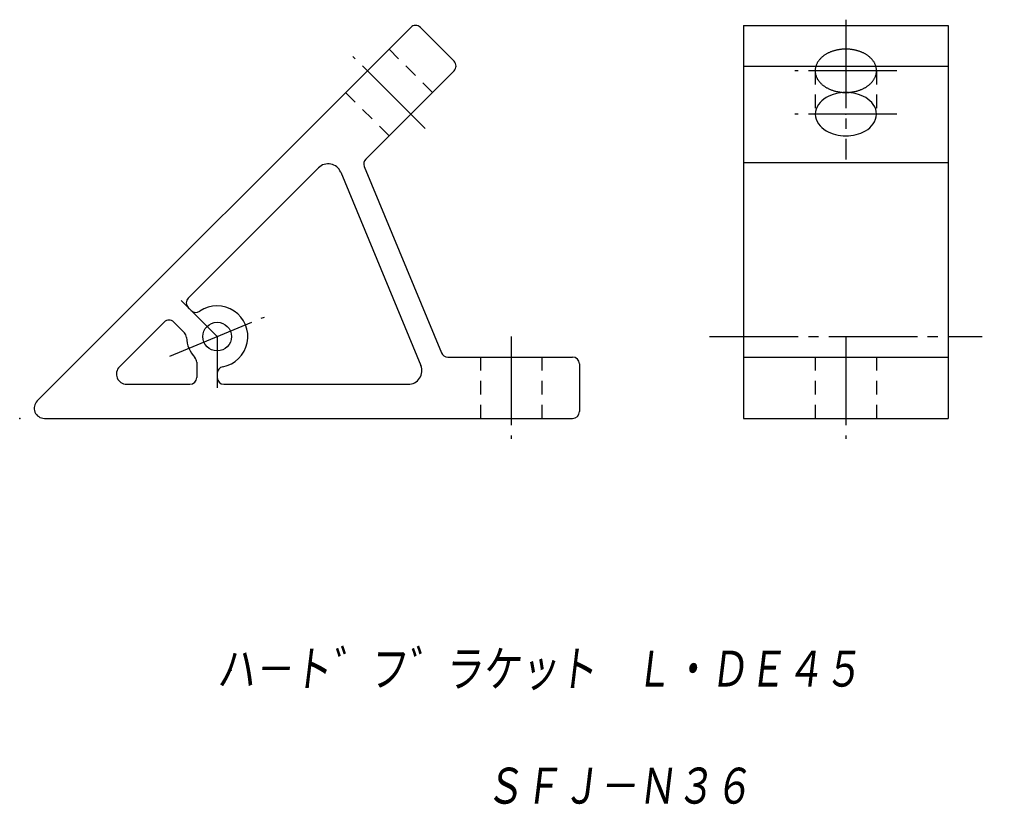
# Model space of a CAD drawing. Extents: x -2 to 143, y -59 to 57.
import ezdxf

# ---------------------------------------------------------------- set-up
doc = ezdxf.new("R2010")
doc.units = 0
doc.linetypes.add('CENTER', pattern=[17.5, 13, -1.5, 1.5, -1.5])
doc.linetypes.add('DASHED', pattern=[3.5, 2, -1.5])
doc.layers.get('0').update_dxf_attribs({"linetype": 'CONTINUOUS'})
doc.styles.get("Standard").update_dxf_attribs({"font": 'txt', "bigfont": 'BIGFONT'})

msp = doc.modelspace()

# ---------------------------------------------------------------- linework, layer by layer
at = {"color": 7, "linetype": 'CENTER'}
for p, q in [((119.7, 57), (119.7, 36.46)), ((57.98, 41.01), (47.38, 51.62)), ((127.2, 49.5), (112.2, 49.5)), ((127.2, 43.13), (112.2, 43.13)), ((22.17, 15.8), (27.47, 10.5)), ((20.54, 7.63), (34.4, 13.37)), ((27.47, 10.5), (27.47, 3)), ((70.62, 10.5), (70.62, -4.5)), ((99.7, 10.5), (139.7, 10.5)), ((119.7, 10.5), (119.7, -4.5))]:
    msp.add_line(p, q, dxfattribs=at)
at = {"color": 7, "linetype": 'CONTINUOUS'}
for p, q in [((55.86, 55.86), (1.06, 1.06)), ((57.28, 55.86), (62.23, 50.91)), ((104.7, 56.15), (104.7, -1.5)), ((104.7, 56.15), (134.7, 56.15)), ((134.7, 56.15), (134.7, -1.5)), ((62.23, 49.5), (49.26, 36.53)), ((104.7, 50.2), (134.7, 50.2)), ((42.34, 35.27), (23.23, 16.16)), ((49.05, 35.45), (60.37, 8.12)), ((104.7, 36.06), (134.7, 36.06)), ((45.6, 34.62), (57.34, 6.27)), ((23.23, 14.74), (23.65, 14.32)), ((19.69, 12.62), (13.13, 6.06)), ((21.11, 12.62), (22.68, 11.05)), ((61.29, 7.5), (79.62, 7.5)), ((104.7, 7.5), (134.7, 7.5)), ((24.47, 6.73), (24.47, 4.5)), ((80.62, 6.5), (80.62, -0.5)), ((27.47, 5.09), (27.47, 4.5)), ((14.19, 3.5), (23.47, 3.5)), ((28.47, 3.5), (55.5, 3.5)), ((2.12, -1.5), (79.62, -1.5)), ((104.7, -1.5), (134.7, -1.5))]:
    msp.add_line(p, q, dxfattribs=at)
at = {"color": 7, "linetype": 'DASHED'}
for p, q in [((59.04, 46.32), (52.68, 52.68)), ((115.2, 49.5), (115.2, 43.13)), ((124.2, 49.5), (124.2, 43.13)), ((52.68, 39.95), (46.32, 46.32)), ((66.12, 7.5), (66.12, -1.5)), ((75.12, 7.5), (75.12, -1.5)), ((115.2, 7.5), (115.2, -1.5)), ((124.2, 7.5), (124.2, -1.5))]:
    msp.add_line(p, q, dxfattribs=at)
msp.add_lwpolyline([(119.7, 46.32, 0.06125), (121.2, 46.5, 0.073156), (122.6, 47.07, 0.104241), (123.72, 48.08, 0.155862), (124.2, 49.5, 0.155811), (123.73, 50.92, 0.104177), (122.61, 51.93, 0.073152), (121.2, 52.5, 0.061362), (119.7, 52.68, 0.06125), (118.19, 52.5, 0.073156), (116.79, 51.93, 0.104241), (115.67, 50.92, 0.155862), (115.2, 49.5, 0.155811), (115.67, 48.08, 0.104177), (116.79, 47.07, 0.073152), (118.19, 46.5, 0.061362)], format="xyb", close=True, dxfattribs=at)
at = {"color": 7, "linetype": 'CONTINUOUS'}
msp.add_lwpolyline([(119.7, 39.95, 0.06125), (121.2, 40.13, 0.073156), (122.6, 40.7, 0.104241), (123.72, 41.71, 0.155862), (124.2, 43.13, 0.155811), (123.73, 44.55, 0.104177), (122.61, 45.56, 0.073152), (121.2, 46.13, 0.061362), (119.7, 46.32, 0.06125), (118.19, 46.13, 0.073156), (116.79, 45.56, 0.104241), (115.67, 44.55, 0.155862), (115.2, 43.13, 0.155811), (115.67, 41.72, 0.104177), (116.79, 40.71, 0.073152), (118.19, 40.14, 0.061362)], format="xyb", close=True, dxfattribs=at)
msp.add_circle((27.47, 10.5), 2.1, dxfattribs=at)
for centre, radius, start, end in [((56.57, 55.15), 1, 45, 135), ((61.52, 50.2), 1, 315, 45), ((49.97, 35.83), 1, 135, 202.5), ((43.75, 33.85), 2, 22.5, 135), ((23.94, 15.45), 1, 135, 225), ((27.47, 10.5), 4.5, 280.4757, 124.5243), ((24.35, 15.03), 1, 225, 304.5243), ((20.4, 11.91), 1, 45, 135), ((21.97, 10.34), 1, 1.6582, 45), ((27.47, 10.5), 4.5, 181.6582, 223.3417), ((23.47, 6.73), 1, 0, 43.3418), ((61.29, 8.5), 1, 202.5, 270), ((79.62, 6.5), 1, 0, 90), ((14.19, 5), 1.5, 135, 270), ((28.47, 5.09), 1, 100.4757, 180), ((55.5, 5.5), 2, 270, 22.5), ((23.47, 4.5), 1, 270, 0), ((28.47, 4.5), 1, 180, 270), ((2.12, 0), 1.5, 135, 270), ((79.62, -0.5), 1, 270, 360)]:
    msp.add_arc(centre, radius, start, end, dxfattribs=at)
for p in [(119.7, 49.5), (119.7, 43.13), (119.7, 43.13), (119.7, 43.13), (119.7, 43.13), (27.47, 10.5), (27.47, 10.5), (-1.5, -1.5), (119.7, -1.5), (29.52, -38.44)]:
    msp.add_point(p, dxfattribs=at)

# ---------------------------------------------------------------- texts
at = {"color": 7, "linetype": 'CONTINUOUS', "oblique": 7}
for s, width, p in [('ハ－ト゛フ゛ラケット\u3000Ｌ・ＤＥ４５', 0.842737, (27.37, -41.44)), ('ＳＦＪ－Ｎ３６', 0.846339, (66.73, -58.61))]:
    msp.add_text(s, height=6, dxfattribs=dict(at, width=width)).set_placement(p)

doc.saveas('drawing.dxf')
